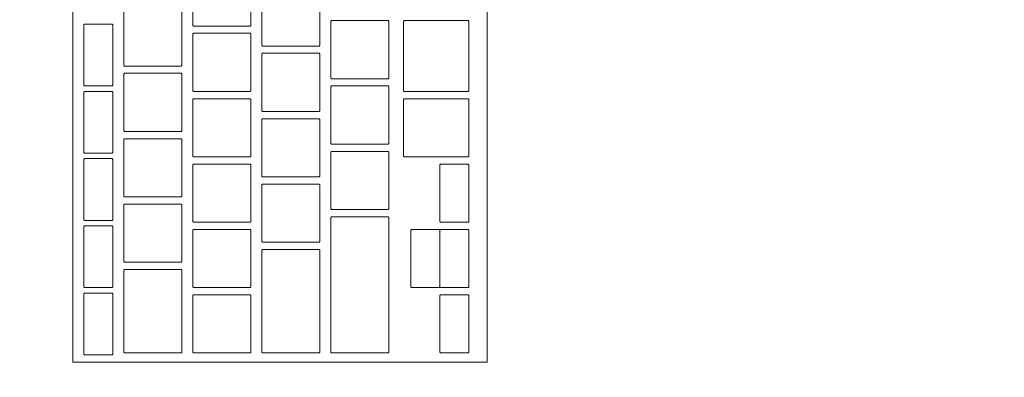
# Model space of a CAD drawing. Header units: metres. Extents: x -3.6 to 90.7, y -11.1 to 18.
# Tile 137 of 256: x 11.7953 to 12.0663, y 1.6069 to 1.7054. Entities that reach past the tile are written whole.
import ezdxf

# ---------------------------------------------------------------- set-up
doc = ezdxf.new("R2010")
doc.units = ezdxf.units.M
doc.header["$MEASUREMENT"] = 0
doc.linetypes.add('Wipeout_Contour', pattern=[1, 0, -1])
doc.layers.add('152 - Bemaßung_ Beschriftung.Ausbau', color=7, linetype='Continuous')
doc.layers.add('701 - Einrichtung.Möbel', color=7, linetype='Continuous')
doc.styles.add('ERSTELLTER_STIL_2', font='txt')
doc.dimstyles.new('ERSTELLTER_STIL__3', dxfattribs={"dimtxt": 0.1, "dimasz": 0.0532, "dimexe": 0.18, "dimexo": 0.0625, "dimgap": 0, "dimtad": 1, "dimtih": 1, "dimtoh": 1, "dimzin": 0, "dimdsep": 46, "dimtxsty": 'ERSTELLTER_STIL_2', "dimblk": 'ARROWHEAD_2', "dimblk1": 'ARROWHEAD_2', "dimblk2": 'ARROWHEAD_2', "dimcen": 0.09, "dimse1": 1, "dimse2": 1, "dimclrd": 7, "dimclre": 7, "dimclrt": 7, "dimazin": 0, "dimtfac": 1, "dimtdec": 4, "dimtmove": 0, "dimatfit": 3, "dimfxl": 1, "dimtolj": 1, "dimtzin": 0, "dimarcsym": 0})

# ---------------------------------------------------------------- blocks, each defined once
blk = doc.blocks.new('*D424')
at = {"layer": '152 - Bemaßung_ Beschriftung.Ausbau', "color": 7, "linetype": 'Continuous', "lineweight": 5}
for p, q in [((11.42, -4.6125), (11.42, -4.5075)), ((14.85, -4.6125), (14.85, -4.5075)), ((11.44021, -4.525), (11.39979, -4.595)), ((14.87021, -4.525), (14.82979, -4.595)), ((11.42, -4.56), (14.85, -4.56))]:
    blk.add_line(p, q, dxfattribs=at)
at = {"layer": '152 - Bemaßung_ Beschriftung.Ausbau', "color": 7, "lineweight": 5, "char_height": 0.1, "attachment_point": 7, "style": 'ERSTELLTER_STIL_2'}
for s, insert in [('\\A1;{\\pql;\\fArial|b0|i0|c0|p38;15\\fArial|b0|i0|c0|p38;\\A1{\\H.66x;\\S5^  ;}}', (14.62791, -4.54165)), ('\\A1;{\\pql;\\fArial|b0|i0|c0|p38;3,43}', (12.90104, -4.54))]:
    blk.add_mtext(s, dxfattribs=dict(at, insert=insert))
blk = doc.blocks.new('ARROWHEAD_2')
at = {"color": 0, "linetype": 'Continuous', "lineweight": 0}
for p, q in [((-0.3781, -0.655), (0.3781, 0.655)), ((0, 0), (-1, 0))]:
    blk.add_line(p, q, dxfattribs=at)

msp = doc.modelspace()

# ---------------------------------------------------------------- wipeouts: each hides what was drawn before it
at = {"color": 254, "linetype": 'Wipeout_Contour', "lineweight": 0, "ltscale": 76.047278}
msp.add_wipeout([(11.42, 3.00998), (11.42, 1.00998), (12.22, 1.00998), (12.22, 2.20998), (13.62, 2.20998), (13.62, 3.00998)], dxfattribs=at).dxf.layer = '701 - Einrichtung.Möbel'

# ---------------------------------------------------------------- next in the draw order: wipeouts: each hides what was drawn before it
at = {"color": 254, "linetype": 'Wipeout_Contour', "lineweight": 0, "ltscale": 48.016486}
msp.add_wipeout([(11.92391, 1.87312), (11.80991, 1.87312), (11.80991, 1.61112), (11.92391, 1.61112)], dxfattribs=at).dxf.layer = '701 - Einrichtung.Möbel'

# ---------------------------------------------------------------- next in the draw order: linework, layer by layer
at = {"layer": '701 - Einrichtung.Möbel', "color": 7, "linetype": 'Continuous', "lineweight": 5, "flags": 128}
msp.add_lwpolyline([(11.92391, 1.87312), (11.92391, 1.61112), (11.80991, 1.61112), (11.80991, 1.87312)], close=True, dxfattribs=at)

# ---------------------------------------------------------------- next in the draw order: wipeouts: each hides what was drawn before it
at = {"color": 254, "linetype": 'Wipeout_Contour', "lineweight": 0, "ltscale": 107.360953}
msp.add_wipeout([(11.85891, 1.71162), (11.85891, 1.71942), (11.85871, 1.71962), (11.84311, 1.71962), (11.84291, 1.71942), (11.84291, 1.70382), (11.84311, 1.70362), (11.85871, 1.70362), (11.85891, 1.70382)], dxfattribs=at).dxf.layer = '701 - Einrichtung.Möbel'
at = {"color": 254, "linetype": 'Wipeout_Contour', "lineweight": 0, "ltscale": 107.522973}
msp.add_wipeout([(11.87791, 1.70612), (11.87791, 1.71392), (11.87771, 1.71412), (11.86211, 1.71412), (11.86191, 1.71392), (11.86191, 1.69832), (11.86211, 1.69812), (11.87771, 1.69812), (11.87791, 1.69832)], dxfattribs=at).dxf.layer = '701 - Einrichtung.Möbel'
at = {"color": 254, "linetype": 'Wipeout_Contour', "lineweight": 0, "ltscale": 107.177676}
msp.add_wipeout([(11.83991, 1.70062), (11.83991, 1.70842), (11.83971, 1.70862), (11.82411, 1.70862), (11.82391, 1.70842), (11.82391, 1.69282), (11.82411, 1.69262), (11.83971, 1.69262), (11.83991, 1.69282)], dxfattribs=at).dxf.layer = '701 - Einrichtung.Möbel'
at = {"color": 254, "linetype": 'Wipeout_Contour', "lineweight": 0, "ltscale": 107.680572}
msp.add_wipeout([(11.89691, 1.69712), (11.89691, 1.70492), (11.89671, 1.70512), (11.88111, 1.70512), (11.88091, 1.70492), (11.88091, 1.68932), (11.88111, 1.68912), (11.89671, 1.68912), (11.89691, 1.68932)], dxfattribs=at).dxf.layer = '701 - Einrichtung.Möbel'
at = {"color": 254, "linetype": 'Wipeout_Contour', "lineweight": 0, "ltscale": 107.866943}
msp.add_wipeout([(11.91891, 1.69537), (11.91891, 1.70492), (11.91871, 1.70512), (11.90111, 1.70512), (11.90091, 1.70492), (11.90091, 1.68582), (11.90111, 1.68562), (11.91871, 1.68562), (11.91891, 1.68582)], dxfattribs=at).dxf.layer = '701 - Einrichtung.Möbel'
at = {"color": 254, "linetype": 'Wipeout_Contour', "lineweight": 0, "ltscale": 107.034064}
msp.add_wipeout([(11.82091, 1.69562), (11.82091, 1.70392), (11.82071, 1.70412), (11.81311, 1.70412), (11.81291, 1.70392), (11.81291, 1.68732), (11.81311, 1.68712), (11.82071, 1.68712), (11.82091, 1.68732)], dxfattribs=at).dxf.layer = '701 - Einrichtung.Möbel'
at = {"color": 254, "linetype": 'Wipeout_Contour', "lineweight": 0, "ltscale": 107.337829}
msp.add_wipeout([(11.85891, 1.69362), (11.85891, 1.70142), (11.85871, 1.70162), (11.84311, 1.70162), (11.84291, 1.70142), (11.84291, 1.68582), (11.84311, 1.68562), (11.85871, 1.68562), (11.85891, 1.68582)], dxfattribs=at).dxf.layer = '701 - Einrichtung.Möbel'
at = {"color": 254, "linetype": 'Wipeout_Contour', "lineweight": 0, "ltscale": 107.499959}
msp.add_wipeout([(11.87791, 1.68812), (11.87791, 1.69592), (11.87771, 1.69612), (11.86211, 1.69612), (11.86191, 1.69592), (11.86191, 1.68032), (11.86211, 1.68012), (11.87771, 1.68012), (11.87791, 1.68032)], dxfattribs=at).dxf.layer = '701 - Einrichtung.Möbel'
at = {"color": 254, "linetype": 'Wipeout_Contour', "lineweight": 0, "ltscale": 107.154663}
msp.add_wipeout([(11.83991, 1.68262), (11.83991, 1.69042), (11.83971, 1.69062), (11.82411, 1.69062), (11.82391, 1.69042), (11.82391, 1.67482), (11.82411, 1.67462), (11.83971, 1.67462), (11.83991, 1.67482)], dxfattribs=at).dxf.layer = '701 - Einrichtung.Möbel'
at = {"color": 254, "linetype": 'Wipeout_Contour', "lineweight": 0, "ltscale": 107.657714}
msp.add_wipeout([(11.89691, 1.67912), (11.89691, 1.68692), (11.89671, 1.68712), (11.88111, 1.68712), (11.88091, 1.68692), (11.88091, 1.67132), (11.88111, 1.67112), (11.89671, 1.67112), (11.89691, 1.67132)], dxfattribs=at).dxf.layer = '701 - Einrichtung.Möbel'
at = {"color": 254, "linetype": 'Wipeout_Contour', "lineweight": 0, "ltscale": 107.010453}
msp.add_wipeout([(11.82091, 1.67712), (11.82091, 1.68542), (11.82071, 1.68562), (11.81311, 1.68562), (11.81291, 1.68542), (11.81291, 1.66882), (11.81311, 1.66862), (11.82071, 1.66862), (11.82091, 1.66882)], dxfattribs=at).dxf.layer = '701 - Einrichtung.Möbel'
at = {"color": 254, "linetype": 'Wipeout_Contour', "lineweight": 0, "ltscale": 107.314945}
msp.add_wipeout([(11.85891, 1.67562), (11.85891, 1.68342), (11.85871, 1.68362), (11.84311, 1.68362), (11.84291, 1.68342), (11.84291, 1.66782), (11.84311, 1.66762), (11.85871, 1.66762), (11.85891, 1.66782)], dxfattribs=at).dxf.layer = '701 - Einrichtung.Möbel'
at = {"color": 254, "linetype": 'Wipeout_Contour', "lineweight": 0, "ltscale": 107.841258}
msp.add_wipeout([(11.91891, 1.67562), (11.91891, 1.68342), (11.91871, 1.68362), (11.90111, 1.68362), (11.90091, 1.68342), (11.90091, 1.66782), (11.90111, 1.66762), (11.91871, 1.66762), (11.91891, 1.66782)], dxfattribs=at).dxf.layer = '701 - Einrichtung.Möbel'
at = {"color": 254, "linetype": 'Wipeout_Contour', "lineweight": 0, "ltscale": 107.477185}
msp.add_wipeout([(11.87791, 1.67012), (11.87791, 1.67792), (11.87771, 1.67812), (11.86211, 1.67812), (11.86191, 1.67792), (11.86191, 1.66232), (11.86211, 1.66212), (11.87771, 1.66212), (11.87791, 1.66232)], dxfattribs=at).dxf.layer = '701 - Einrichtung.Möbel'
at = {"color": 254, "linetype": 'Wipeout_Contour', "lineweight": 0, "ltscale": 107.13189}
msp.add_wipeout([(11.83991, 1.66462), (11.83991, 1.67242), (11.83971, 1.67262), (11.82411, 1.67262), (11.82391, 1.67242), (11.82391, 1.65682), (11.82411, 1.65662), (11.83971, 1.65662), (11.83991, 1.65682)], dxfattribs=at).dxf.layer = '701 - Einrichtung.Möbel'
at = {"color": 254, "linetype": 'Wipeout_Contour', "lineweight": 0, "ltscale": 106.987096}
msp.add_wipeout([(11.82091, 1.65862), (11.82091, 1.66692), (11.82071, 1.66712), (11.81311, 1.66712), (11.81291, 1.66692), (11.81291, 1.65032), (11.81311, 1.65012), (11.82071, 1.65012), (11.82091, 1.65032)], dxfattribs=at).dxf.layer = '701 - Einrichtung.Möbel'
at = {"color": 254, "linetype": 'Wipeout_Contour', "lineweight": 0, "ltscale": 107.635094}
msp.add_wipeout([(11.89691, 1.66112), (11.89691, 1.66892), (11.89671, 1.66912), (11.88111, 1.66912), (11.88091, 1.66892), (11.88091, 1.65332), (11.88111, 1.65312), (11.89671, 1.65312), (11.89691, 1.65332)], dxfattribs=at).dxf.layer = '701 - Einrichtung.Möbel'
at = {"color": 254, "linetype": 'Wipeout_Contour', "lineweight": 0, "ltscale": 107.292301}
msp.add_wipeout([(11.85891, 1.65762), (11.85891, 1.66542), (11.85871, 1.66562), (11.84311, 1.66562), (11.84291, 1.66542), (11.84291, 1.64982), (11.84311, 1.64962), (11.85871, 1.64962), (11.85891, 1.64982)], dxfattribs=at).dxf.layer = '701 - Einrichtung.Möbel'
at = {"color": 254, "linetype": 'Wipeout_Contour', "lineweight": 0, "ltscale": 107.858394}
msp.add_wipeout([(11.91891, 1.65762), (11.91891, 1.66542), (11.91871, 1.66562), (11.91111, 1.66562), (11.91091, 1.66542), (11.91091, 1.64982), (11.91111, 1.64962), (11.91871, 1.64962), (11.91891, 1.64982)], dxfattribs=at).dxf.layer = '701 - Einrichtung.Möbel'
at = {"color": 254, "linetype": 'Wipeout_Contour', "lineweight": 0, "ltscale": 107.454649}
msp.add_wipeout([(11.87791, 1.65212), (11.87791, 1.65992), (11.87771, 1.66012), (11.86211, 1.66012), (11.86191, 1.65992), (11.86191, 1.64432), (11.86211, 1.64412), (11.87771, 1.64412), (11.87791, 1.64432)], dxfattribs=at).dxf.layer = '701 - Einrichtung.Möbel'
at = {"color": 254, "linetype": 'Wipeout_Contour', "lineweight": 0, "ltscale": 107.109357}
msp.add_wipeout([(11.83991, 1.64662), (11.83991, 1.65442), (11.83971, 1.65462), (11.82411, 1.65462), (11.82391, 1.65442), (11.82391, 1.63882), (11.82411, 1.63862), (11.83971, 1.63862), (11.83991, 1.63882)], dxfattribs=at).dxf.layer = '701 - Einrichtung.Möbel'
at = {"color": 254, "linetype": 'Wipeout_Contour', "lineweight": 0, "ltscale": 107.602681}
msp.add_wipeout([(11.89691, 1.63237), (11.89691, 1.65092), (11.89671, 1.65112), (11.88111, 1.65112), (11.88091, 1.65092), (11.88091, 1.61382), (11.88111, 1.61362), (11.89671, 1.61362), (11.89691, 1.61382)], dxfattribs=at).dxf.layer = '701 - Einrichtung.Möbel'
at = {"color": 254, "linetype": 'Wipeout_Contour', "lineweight": 0, "ltscale": 106.963993}
msp.add_wipeout([(11.82091, 1.64012), (11.82091, 1.64842), (11.82071, 1.64862), (11.81311, 1.64862), (11.81291, 1.64842), (11.81291, 1.63182), (11.81311, 1.63162), (11.82071, 1.63162), (11.82091, 1.63182)], dxfattribs=at).dxf.layer = '701 - Einrichtung.Möbel'
at = {"color": 254, "linetype": 'Wipeout_Contour', "lineweight": 0, "ltscale": 107.269897}
msp.add_wipeout([(11.85891, 1.63962), (11.85891, 1.64742), (11.85871, 1.64762), (11.84311, 1.64762), (11.84291, 1.64742), (11.84291, 1.63182), (11.84311, 1.63162), (11.85871, 1.63162), (11.85891, 1.63182)], dxfattribs=at).dxf.layer = '701 - Einrichtung.Möbel'
at = {"color": 254, "linetype": 'Wipeout_Contour', "lineweight": 0, "ltscale": 107.836107}
msp.add_wipeout([(11.91891, 1.63962), (11.91891, 1.64742), (11.91871, 1.64762), (11.91111, 1.64762), (11.91091, 1.64742), (11.91091, 1.63182), (11.91111, 1.63162), (11.91871, 1.63162), (11.91891, 1.63182)], dxfattribs=at).dxf.layer = '701 - Einrichtung.Möbel'
at = {"color": 254, "linetype": 'Wipeout_Contour', "lineweight": 0, "ltscale": 107.426744}
msp.add_wipeout([(11.87791, 1.62787), (11.87791, 1.64192), (11.87771, 1.64212), (11.86211, 1.64212), (11.86191, 1.64192), (11.86191, 1.61382), (11.86211, 1.61362), (11.87771, 1.61362), (11.87791, 1.61382)], dxfattribs=at).dxf.layer = '701 - Einrichtung.Möbel'
at = {"color": 254, "linetype": 'Wipeout_Contour', "lineweight": 0, "ltscale": 107.084038}
msp.add_wipeout([(11.83991, 1.62512), (11.83991, 1.63642), (11.83971, 1.63662), (11.82411, 1.63662), (11.82391, 1.63642), (11.82391, 1.61382), (11.82411, 1.61362), (11.83971, 1.61362), (11.83991, 1.61382)], dxfattribs=at).dxf.layer = '701 - Einrichtung.Möbel'
at = {"color": 254, "linetype": 'Wipeout_Contour', "lineweight": 0, "ltscale": 106.941144}
msp.add_wipeout([(11.82091, 1.62162), (11.82091, 1.62992), (11.82071, 1.63012), (11.81311, 1.63012), (11.81291, 1.62992), (11.81291, 1.61332), (11.81311, 1.61312), (11.82071, 1.61312), (11.82091, 1.61332)], dxfattribs=at).dxf.layer = '701 - Einrichtung.Möbel'
at = {"color": 254, "linetype": 'Wipeout_Contour', "lineweight": 0, "ltscale": 107.247733}
msp.add_wipeout([(11.85891, 1.62162), (11.85891, 1.62942), (11.85871, 1.62962), (11.84311, 1.62962), (11.84291, 1.62942), (11.84291, 1.61382), (11.84311, 1.61362), (11.85871, 1.61362), (11.85891, 1.61382)], dxfattribs=at).dxf.layer = '701 - Einrichtung.Möbel'
at = {"color": 254, "linetype": 'Wipeout_Contour', "lineweight": 0, "ltscale": 107.814059}
msp.add_wipeout([(11.91891, 1.62162), (11.91891, 1.62942), (11.91871, 1.62962), (11.91111, 1.62962), (11.91091, 1.62942), (11.91091, 1.61382), (11.91111, 1.61362), (11.91871, 1.61362), (11.91891, 1.61382)], dxfattribs=at).dxf.layer = '701 - Einrichtung.Möbel'

# ---------------------------------------------------------------- next in the draw order: linework, layer by layer
at = {"layer": '701 - Einrichtung.Möbel', "color": 7, "linetype": 'Continuous', "lineweight": 5, "flags": 128}
for points in [[(11.85891, 1.71162), (11.85891, 1.70382), (11.85871, 1.70362), (11.84311, 1.70362), (11.84291, 1.70382), (11.84291, 1.71942), (11.84311, 1.71962), (11.85871, 1.71962), (11.85891, 1.71942)], [(11.87791, 1.70612), (11.87791, 1.69832), (11.87771, 1.69812), (11.86211, 1.69812), (11.86191, 1.69832), (11.86191, 1.71392), (11.86211, 1.71412), (11.87771, 1.71412), (11.87791, 1.71392)], [(11.83991, 1.70062), (11.83991, 1.69282), (11.83971, 1.69262), (11.82411, 1.69262), (11.82391, 1.69282), (11.82391, 1.70842), (11.82411, 1.70862), (11.83971, 1.70862), (11.83991, 1.70842)], [(11.89691, 1.69712), (11.89691, 1.68932), (11.89671, 1.68912), (11.88111, 1.68912), (11.88091, 1.68932), (11.88091, 1.70492), (11.88111, 1.70512), (11.89671, 1.70512), (11.89691, 1.70492)], [(11.91891, 1.69537), (11.91891, 1.68582), (11.91871, 1.68562), (11.90111, 1.68562), (11.90091, 1.68582), (11.90091, 1.70492), (11.90111, 1.70512), (11.91871, 1.70512), (11.91891, 1.70492)], [(11.82091, 1.69562), (11.82091, 1.68732), (11.82071, 1.68712), (11.81311, 1.68712), (11.81291, 1.68732), (11.81291, 1.70392), (11.81311, 1.70412), (11.82071, 1.70412), (11.82091, 1.70392)], [(11.85891, 1.69362), (11.85891, 1.68582), (11.85871, 1.68562), (11.84311, 1.68562), (11.84291, 1.68582), (11.84291, 1.70142), (11.84311, 1.70162), (11.85871, 1.70162), (11.85891, 1.70142)], [(11.87791, 1.68812), (11.87791, 1.68032), (11.87771, 1.68012), (11.86211, 1.68012), (11.86191, 1.68032), (11.86191, 1.69592), (11.86211, 1.69612), (11.87771, 1.69612), (11.87791, 1.69592)], [(11.83991, 1.68262), (11.83991, 1.67482), (11.83971, 1.67462), (11.82411, 1.67462), (11.82391, 1.67482), (11.82391, 1.69042), (11.82411, 1.69062), (11.83971, 1.69062), (11.83991, 1.69042)], [(11.89691, 1.67912), (11.89691, 1.67132), (11.89671, 1.67112), (11.88111, 1.67112), (11.88091, 1.67132), (11.88091, 1.68692), (11.88111, 1.68712), (11.89671, 1.68712), (11.89691, 1.68692)], [(11.82091, 1.67712), (11.82091, 1.66882), (11.82071, 1.66862), (11.81311, 1.66862), (11.81291, 1.66882), (11.81291, 1.68542), (11.81311, 1.68562), (11.82071, 1.68562), (11.82091, 1.68542)], [(11.85891, 1.67562), (11.85891, 1.66782), (11.85871, 1.66762), (11.84311, 1.66762), (11.84291, 1.66782), (11.84291, 1.68342), (11.84311, 1.68362), (11.85871, 1.68362), (11.85891, 1.68342)], [(11.91891, 1.67562), (11.91891, 1.66782), (11.91871, 1.66762), (11.90111, 1.66762), (11.90091, 1.66782), (11.90091, 1.68342), (11.90111, 1.68362), (11.91871, 1.68362), (11.91891, 1.68342)], [(11.87791, 1.67012), (11.87791, 1.66232), (11.87771, 1.66212), (11.86211, 1.66212), (11.86191, 1.66232), (11.86191, 1.67792), (11.86211, 1.67812), (11.87771, 1.67812), (11.87791, 1.67792)], [(11.83991, 1.66462), (11.83991, 1.65682), (11.83971, 1.65662), (11.82411, 1.65662), (11.82391, 1.65682), (11.82391, 1.67242), (11.82411, 1.67262), (11.83971, 1.67262), (11.83991, 1.67242)], [(11.82091, 1.65862), (11.82091, 1.65032), (11.82071, 1.65012), (11.81311, 1.65012), (11.81291, 1.65032), (11.81291, 1.66692), (11.81311, 1.66712), (11.82071, 1.66712), (11.82091, 1.66692)], [(11.89691, 1.66112), (11.89691, 1.65332), (11.89671, 1.65312), (11.88111, 1.65312), (11.88091, 1.65332), (11.88091, 1.66892), (11.88111, 1.66912), (11.89671, 1.66912), (11.89691, 1.66892)], [(11.85891, 1.65762), (11.85891, 1.64982), (11.85871, 1.64962), (11.84311, 1.64962), (11.84291, 1.64982), (11.84291, 1.66542), (11.84311, 1.66562), (11.85871, 1.66562), (11.85891, 1.66542)], [(11.91891, 1.65762), (11.91891, 1.64982), (11.91871, 1.64962), (11.91111, 1.64962), (11.91091, 1.64982), (11.91091, 1.66542), (11.91111, 1.66562), (11.91871, 1.66562), (11.91891, 1.66542)], [(11.87791, 1.65212), (11.87791, 1.64432), (11.87771, 1.64412), (11.86211, 1.64412), (11.86191, 1.64432), (11.86191, 1.65992), (11.86211, 1.66012), (11.87771, 1.66012), (11.87791, 1.65992)], [(11.83991, 1.64662), (11.83991, 1.63882), (11.83971, 1.63862), (11.82411, 1.63862), (11.82391, 1.63882), (11.82391, 1.65442), (11.82411, 1.65462), (11.83971, 1.65462), (11.83991, 1.65442)], [(11.89691, 1.63237), (11.89691, 1.61382), (11.89671, 1.61362), (11.88111, 1.61362), (11.88091, 1.61382), (11.88091, 1.65092), (11.88111, 1.65112), (11.89671, 1.65112), (11.89691, 1.65092)], [(11.82091, 1.64012), (11.82091, 1.63182), (11.82071, 1.63162), (11.81311, 1.63162), (11.81291, 1.63182), (11.81291, 1.64842), (11.81311, 1.64862), (11.82071, 1.64862), (11.82091, 1.64842)], [(11.85891, 1.63962), (11.85891, 1.63182), (11.85871, 1.63162), (11.84311, 1.63162), (11.84291, 1.63182), (11.84291, 1.64742), (11.84311, 1.64762), (11.85871, 1.64762), (11.85891, 1.64742)], [(11.91891, 1.63962), (11.91891, 1.63182), (11.91871, 1.63162), (11.91111, 1.63162), (11.91091, 1.63182), (11.91091, 1.64742), (11.91111, 1.64762), (11.91871, 1.64762), (11.91891, 1.64742)], [(11.87791, 1.62787), (11.87791, 1.61382), (11.87771, 1.61362), (11.86211, 1.61362), (11.86191, 1.61382), (11.86191, 1.64192), (11.86211, 1.64212), (11.87771, 1.64212), (11.87791, 1.64192)], [(11.83991, 1.62512), (11.83991, 1.61382), (11.83971, 1.61362), (11.82411, 1.61362), (11.82391, 1.61382), (11.82391, 1.63642), (11.82411, 1.63662), (11.83971, 1.63662), (11.83991, 1.63642)], [(11.82091, 1.62162), (11.82091, 1.61332), (11.82071, 1.61312), (11.81311, 1.61312), (11.81291, 1.61332), (11.81291, 1.62992), (11.81311, 1.63012), (11.82071, 1.63012), (11.82091, 1.62992)], [(11.85891, 1.62162), (11.85891, 1.61382), (11.85871, 1.61362), (11.84311, 1.61362), (11.84291, 1.61382), (11.84291, 1.62942), (11.84311, 1.62962), (11.85871, 1.62962), (11.85891, 1.62942)], [(11.91891, 1.62162), (11.91891, 1.61382), (11.91871, 1.61362), (11.91111, 1.61362), (11.91091, 1.61382), (11.91091, 1.62942), (11.91111, 1.62962), (11.91871, 1.62962), (11.91891, 1.62942)]]:
    msp.add_lwpolyline(points, close=True, dxfattribs=at)

# ---------------------------------------------------------------- next in the draw order: wipeouts: each hides what was drawn before it
at = {"color": 254, "linetype": 'Wipeout_Contour', "lineweight": 0, "ltscale": 107.76484}
msp.add_wipeout([(11.91091, 1.63962), (11.91091, 1.64742), (11.91071, 1.64762), (11.90311, 1.64762), (11.90291, 1.64742), (11.90291, 1.63182), (11.90311, 1.63162), (11.91071, 1.63162), (11.91091, 1.63182)], dxfattribs=at).dxf.layer = '701 - Einrichtung.Möbel'

# ---------------------------------------------------------------- next in the draw order: linework, layer by layer
at = {"layer": '701 - Einrichtung.Möbel', "color": 7, "linetype": 'Continuous', "lineweight": 5, "flags": 128}
msp.add_lwpolyline([(11.91091, 1.63962), (11.91091, 1.63182), (11.91071, 1.63162), (11.90311, 1.63162), (11.90291, 1.63182), (11.90291, 1.64742), (11.90311, 1.64762), (11.91071, 1.64762), (11.91091, 1.64742)], close=True, dxfattribs=at)

# ---------------------------------------------------------------- next in the draw order: dimensions: what is measured, and where the dimension line sits
at = {"layer": '152 - Bemaßung_ Beschriftung.Ausbau', "color": 7, "linetype": 'Continuous', "lineweight": 5}
dim = msp.add_linear_dim(base=(14.85, -4.56), p1=(11.42, 2.94998), p2=(14.85, 3.25749), dimstyle='ERSTELLTER_STIL__3', dxfattribs=at)
dim.commit()
dim.dimension.update_dxf_attribs({"geometry": '*D424', "text_midpoint": (13.03093, -4.49), "dimtype": 160})

doc.saveas('drawing.dxf')
